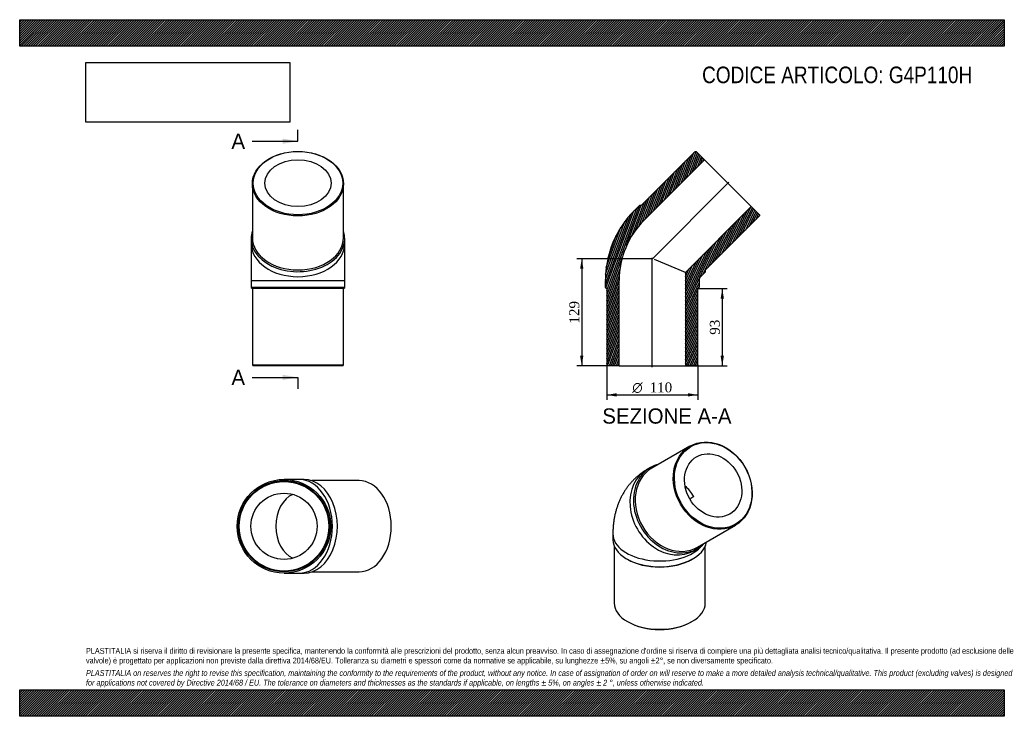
# Model space of a CAD drawing. Header units: millimetres. Extents: x 0 to 1188, y 0 to 840.
import ezdxf
from ezdxf.enums import TextEntityAlignment as Align
from ezdxf.lldxf.tags import DXFTag

# ---------------------------------------------------------------- set-up
doc = ezdxf.new("R2010")
doc.units = ezdxf.units.MM
doc.header["$LTSCALE"] = 4
for name, color, linetype in [('Default', 7, 'Continuous'), ('DV4_Default', 7, 'Continuous'), ('G4P110H', 7, 'Continuous')]:
    doc.layers.add(name, color=color, linetype=linetype)
doc.styles.add('SEACAD_Solid_Edge_ANSI', font='seans.ttf')
doc.styles.add('SEACAD_Solid_Edge_ANSI1_Symbols', font='semeca1.ttf')
doc.styles.add('SEACAD_Times_New_Roman', font='times.ttf')
tags = doc.linetypes.add('CENTER2', pattern=[28.575000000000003, 19.05, -3.175, 3.175, -3.175]).pattern_tags.tags
tags[10:11] = [DXFTag(74, 4), DXFTag(75, 0), DXFTag(340, '0'), DXFTag(46, 0.0), DXFTag(50, 0.0), DXFTag(44, 0.0), DXFTag(45, 0.0)]
tags[8:9] = [DXFTag(74, 4), DXFTag(75, 0), DXFTag(340, '0'), DXFTag(46, 0.0), DXFTag(50, 0.0), DXFTag(44, 0.0), DXFTag(45, 0.0)]
tags[6:7] = [DXFTag(74, 4), DXFTag(75, 0), DXFTag(340, '0'), DXFTag(46, 0.0), DXFTag(50, 0.0), DXFTag(44, 0.0), DXFTag(45, 0.0)]
tags[4:5] = [DXFTag(74, 4), DXFTag(75, 0), DXFTag(340, '0'), DXFTag(46, 0.0), DXFTag(50, 0.0), DXFTag(44, 0.0), DXFTag(45, 0.0)]
doc.dimstyles.new('ANSImm', dxfattribs={"dimtxt": 12, "dimasz": 12, "dimexe": 6, "dimexo": 0, "dimgap": 3, "dimtad": 1, "dimdsep": 46, "dimtxsty": 'SEACAD_Times_New_Roman', "dimblk1": '_SE_FILLED', "dimblk2": '_SE_FILLED', "dimsah": 1, "dimcen": 6, "dimazin": 0, "dimtfac": 0.85, "dimtdec": 3, "dimtofl": 0, "dimtmove": 0, "dimatfit": 3, "dimfxl": 1, "dimarcsym": 0})
picture_1 = doc.add_image_def('image1.jpg', size_in_pixel=(4302, 1260))
pattern_1 = [(45, (0, 0), (-1.414213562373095, 1.414213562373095), [])]

# ---------------------------------------------------------------- blocks, each defined once
blk = doc.blocks.new('SE')
at = {"layer": 'G4P110H', "color": 7, "linetype": 'Continuous'}
for p, q in [((808.722386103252, 325.733861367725), (762.7223927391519, 299.1757407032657)), ((761.2223925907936, 300.0417658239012), (756.9723932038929, 297.5880264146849)), ((817.722411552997, 203.9129571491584), (863.722404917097, 230.4710778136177)), ((715.7224067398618, 219.9231231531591), (715.7224073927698, 212.9829018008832)), ((717.2224080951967, 205.5163105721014), (717.222414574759, 136.6404670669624)), ((813.4724125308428, 199.7271669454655), (817.7224119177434, 202.1809063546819)), ((827.2224145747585, 136.6404774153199), (827.2224080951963, 205.5163209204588)), ((732.2708692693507, 189.9168818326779), (733.3315296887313, 189.3045092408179)), ((811.113289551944, 189.3045165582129), (812.1739498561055, 189.9168893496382)), ((733.3315367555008, 114.1868193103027), (734.0386437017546, 113.7785709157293)), ((810.4061897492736, 113.7785781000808), (811.1132966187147, 114.1868266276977))]:
    blk.add_line(p, q, dxfattribs=at)
blk.add_arc((836.371465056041, 225.8600276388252), 45.3189293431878, 120.403799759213, 127.5230108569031, dxfattribs=at)
for centre, major_axis, ratio in [((836.2223955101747, 278.1024695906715), (27.50000940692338, -47.63139177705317), 0.8164965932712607), ((836.7223954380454, 278.3911448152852), (-27.00000923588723, 46.76536647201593), 0.8164965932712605), ((836.7223954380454, 278.3911448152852), (19.95000682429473, -34.55440967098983), 0.8164965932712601)]:
    blk.add_ellipse(centre, major_axis=major_axis, ratio=ratio, dxfattribs=at)
for centre, major_axis, ratio, start_param, end_param in [((785.2224028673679, 248.6575966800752), (-28.25000966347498, 48.93042973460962), 0.8164965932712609, 2.136803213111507e-16, 3.141592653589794), ((790.2224021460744, 251.5443489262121), (27.50000940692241, -47.63139177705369), 0.8164965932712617, 3.141592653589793, 6.283185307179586), ((789.4724022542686, 251.1113360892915), (-28.2500096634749, 48.93042973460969), 0.8164965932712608, 1.709442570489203e-15, 3.37253413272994), ((789.4724022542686, 251.1113360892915), (-28.2500096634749, 48.93042973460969), 0.8164965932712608, 6.052243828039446, 6.283185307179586), ((785.2224028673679, 248.6575966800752), (19.9500068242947, -34.55440967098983), 0.8164965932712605, 1.57079613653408, 1.991794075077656), ((772.2224067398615, 219.9231284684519), (56.49999999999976, 5.31529268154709e-06), 0.5773502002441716, 3.141590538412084, 5.856150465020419), ((772.2224073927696, 212.9829071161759), (56.49999999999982, 5.315292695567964e-06), 0.5773502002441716, 3.141592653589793, 6.195912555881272), ((772.2224075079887, 211.7581621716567), (54.99999999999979, 5.174178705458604e-06), 0.5773502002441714, 3.926990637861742, 5.497787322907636), ((772.2224145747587, 136.6404722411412), (-54.99999999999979, -5.174178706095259e-06), 0.577350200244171, 0, 3.141592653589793), ((772.2224146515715, 135.8239756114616), (-53.99999999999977, -5.080102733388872e-06), 0.577350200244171, 0.7853979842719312, 2.356194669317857)]:
    blk.add_ellipse(centre, major_axis=major_axis, ratio=ratio, start_param=start_param, end_param=end_param, dxfattribs=at)
blk.add_open_spline([(756.9723932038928, 297.5880264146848), (755.7253842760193, 296.846643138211), (753.6422949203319, 295.5978501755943), (750.3451824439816, 293.3367545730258), (747.2565770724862, 290.9884193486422), (744.2715735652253, 288.4735820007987), (741.4206249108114, 285.8178304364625), (738.700871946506, 283.0208821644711), (736.1179648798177, 280.0892172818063), (733.6748684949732, 277.0272561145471), (731.3748974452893, 273.839656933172), (729.2209441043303, 270.5306357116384), (727.2157439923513, 267.1041011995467), (725.3618744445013, 263.5635921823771), (723.6618355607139, 259.9123020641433), (722.1181141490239, 256.1531155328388), (720.7332525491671, 252.2887259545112), (719.5098972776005, 248.3216888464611), (718.4508532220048, 244.2549793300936), (717.5589949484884, 240.0909206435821), (716.8375319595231, 235.8365684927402), (716.2886767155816, 231.4847419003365), (715.9180880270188, 227.0876379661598), (715.745405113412, 223.1279386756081), (715.7279524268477, 220.8964907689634), (715.7224067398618, 219.9231231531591)], degree=3, knots=[0, 0, 0, 0, 0.04275740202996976, 0.08494907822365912, 0.1270922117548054, 0.1692227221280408, 0.2113774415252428, 0.253594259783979, 0.2959123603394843, 0.3383724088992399, 0.3810166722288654, 0.4238890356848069, 0.4670348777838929, 0.5105007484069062, 0.5543337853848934, 0.5985807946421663, 0.6432869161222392, 0.6884938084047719, 0.734237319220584, 0.780544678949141, 0.827431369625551, 0.8748979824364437, 0.9229275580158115, 0.9714840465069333, 1, 1, 1, 1], dxfattribs=at)
blk = doc.blocks.new('SE1')
at = {"layer": 'G4P110H', "color": 7, "linetype": 'Continuous'}
for p, q in [((280.7215290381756, 642.2110089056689), (280.7215290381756, 577.1571850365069)), ((390.7215290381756, 577.1571850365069), (390.7215290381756, 642.2110089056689)), ((279.2215290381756, 576.0965248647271), (279.2215290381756, 570.0861172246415)), ((392.2215290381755, 570.0861172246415), (392.2215290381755, 576.0965248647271)), ((279.2215290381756, 570.0861172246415), (279.2215290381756, 525.7013409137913)), ((392.2215290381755, 525.7013409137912), (392.2215290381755, 570.0861172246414)), ((279.2215290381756, 525.7013409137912), (392.2215290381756, 525.7013409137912)), ((279.2215290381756, 525.7013409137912), (279.2215290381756, 517.2013409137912)), ((392.2215290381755, 517.2013409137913), (392.2215290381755, 525.7013409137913)), ((392.221529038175, 517.2013409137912), (279.2215290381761, 517.2013409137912)), ((279.2215290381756, 517.2013409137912), (280.7215290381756, 515.7013409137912)), ((390.7215290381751, 515.7013409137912), (280.7215290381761, 515.7013409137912)), ((280.7215290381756, 515.7013409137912), (280.7215290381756, 423.7013409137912)), ((390.7215290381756, 515.7013409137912), (392.2215290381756, 517.2013409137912)), ((390.7215290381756, 423.7013409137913), (390.7215290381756, 515.7013409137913)), ((280.721529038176, 423.7013409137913), (390.721529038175, 423.7013409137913)), ((280.7215290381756, 423.7013409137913), (281.7215290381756, 422.7013409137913)), ((389.7215290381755, 422.7013409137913), (281.7215290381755, 422.7013409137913)), ((389.7215290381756, 422.7013409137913), (390.7215290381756, 423.7013409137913))]:
    blk.add_line(p, q, dxfattribs=at)
for centre, major_axis, ratio in [((335.7215290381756, 642.2110089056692), (55.00000000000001, -2.775557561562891e-14), 0.7071067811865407), ((335.7215290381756, 642.9181156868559), (53.99999999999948, 2.775557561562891e-14), 0.7071067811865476), ((335.7215290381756, 642.9181156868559), (-39.90000000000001, 0), 0.7071067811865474)]:
    blk.add_ellipse(centre, major_axis=major_axis, ratio=ratio, dxfattribs=at)
for centre, major_axis, ratio, start_param, end_param in [((335.7215290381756, 576.0965248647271), (-56.49999999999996, 3.469446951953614e-14), 0.7071067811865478, 0, 3.372534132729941), ((335.7215290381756, 576.0965248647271), (-56.49999999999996, 3.469446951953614e-14), 0.7071067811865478, 6.052243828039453, 6.283185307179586), ((335.7215290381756, 577.1571850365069), (-55.00000000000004, -1.734723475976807e-14), 0.7071067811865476, 0, 3.141592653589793), ((335.7215290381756, 570.0861172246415), (56.50000000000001, 2.775557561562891e-14), 0.707106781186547, 3.141592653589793, 6.283185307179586)]:
    blk.add_ellipse(centre, major_axis=major_axis, ratio=ratio, start_param=start_param, end_param=end_param, dxfattribs=at)
blk = doc.blocks.new('SE2')
at = {"layer": 'G4P110H', "color": 7, "linetype": 'Continuous'}
for p, q in [((337.2931218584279, 285.6510744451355), (318.9083455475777, 285.6510744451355)), ((343.3035294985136, 285.6510744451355), (337.2931218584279, 285.6510744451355)), ((409.4180135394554, 284.1510744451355), (352.4482000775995, 284.1510744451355)), ((318.9083455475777, 172.6510744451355), (337.2931218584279, 172.6510744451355)), ((337.2931218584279, 172.6510744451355), (343.3035294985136, 172.6510744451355)), ((352.4482000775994, 174.1510744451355), (409.4180135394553, 174.1510744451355))]:
    blk.add_line(p, q, dxfattribs=at)
for centre, radius in [((318.9083455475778, 229.1510744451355), 56.50000000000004), ((318.9083455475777, 229.1510744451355), 55.00000000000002), ((318.9083455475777, 229.1510744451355), 54.00000000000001), ((318.9083455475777, 229.1510744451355), 39.9)]:
    blk.add_circle(centre, radius, dxfattribs=at)
for centre, major_axis, ratio, start_param, end_param in [((337.2931218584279, 229.1510744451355), (-2.081668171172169e-14, -56.50000000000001), 0.7071067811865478, 5.210483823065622e-16, 3.141592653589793), ((343.3035294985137, 229.1510744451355), (-3.816391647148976e-14, 56.49999999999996), 0.7071067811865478, 3.141592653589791, 6.283185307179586), ((409.4180135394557, 229.1510744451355), (4.163336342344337e-14, -55.00000000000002), 0.7071067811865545, 3.910957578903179e-16, 3.141592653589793), ((337.2931218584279, 229.1510744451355), (1.387778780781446e-14, -39.9), 0.7071067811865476, 3.414895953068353, 6.009882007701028)]:
    blk.add_ellipse(centre, major_axis=major_axis, ratio=ratio, start_param=start_param, end_param=end_param, dxfattribs=at)
blk = doc.blocks.new('SE4')
at = {"color": 7, "linetype": 'Continuous', "style": 'SEACAD_Solid_Edge_ANSI'}
blk.add_text('A', height=18.4, dxfattribs=at).set_placement((255.4889708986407, 702.6527422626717), align=Align.TOP_LEFT)
blk = doc.blocks.new('SE5')
at = {"color": 7, "linetype": 'Continuous', "style": 'SEACAD_Solid_Edge_ANSI'}
blk.add_text('A', height=18.4, dxfattribs=at).set_placement((255.4889708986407, 417.8783802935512), align=Align.TOP_LEFT)
blk = doc.blocks.new('SEANNOT_GROUP')
at = {"linetype": 'Continuous'}
blk.add_hatch(color=7, dxfattribs=at).paths.add_polyline_path([(317.3215286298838, 690.3860755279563), (335.7215290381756, 693.4527422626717), (317.3215286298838, 696.519408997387)])
at = {"color": 7, "linetype": 'Continuous'}
blk.add_lwpolyline([(280.5215290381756, 693.4527422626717), (335.7215290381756, 693.4527422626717)], dxfattribs=at)
blk = doc.blocks.new('SEANNOT_GROUP1')
at = {"linetype": 'Continuous'}
blk.add_hatch(color=7, dxfattribs=at).paths.add_polyline_path([(317.3215286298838, 405.611713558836), (335.7215290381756, 408.6783802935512), (317.3215286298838, 411.7450470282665)])
at = {"color": 7, "linetype": 'Continuous'}
blk.add_lwpolyline([(280.5215290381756, 408.6783802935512), (335.7215290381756, 408.6783802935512)], dxfattribs=at)
blk = doc.blocks.new('SE3')
at = {"layer": 'Default', "color": 7, "linetype": 'CENTER2'}
for p, q in [((335.7215290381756, 693.4527422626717), (335.7215290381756, 707.2527422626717)), ((335.7215290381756, 408.6783802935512), (335.7215290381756, 394.8783802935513))]:
    blk.add_line(p, q, dxfattribs=at)
at = {"layer": 'Default', "color": 7, "linetype": 'CENTER2', "const_width": 0.0001}
blk.add_lwpolyline([(335.7215290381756, 693.4527422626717), (335.7215290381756, 408.6783802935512)], dxfattribs=at)
at = {"layer": 'Default'}
for name in ['SE4', 'SEANNOT_GROUP', 'SE5', 'SEANNOT_GROUP1']:
    blk.add_blockref(name, (0, 0), dxfattribs=at)
blk = doc.blocks.new('SE6')
at = {"layer": 'G4P110H', "linetype": 'Continuous'}
h = blk.add_hatch(dxfattribs=at)
h.set_pattern_fill('LINE', scale=0.6299212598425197, angle=70, style=0)
h.set_pattern_definition([(70, (0, 0), (-1.879385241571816, 0.6840402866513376), [])])
edge = h.paths.add_edge_path()
edge.add_line((749.824325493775, 616.0480580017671), (747.7030051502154, 616.0480580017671))
edge.add_line((747.7030051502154, 616.0480580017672), (741.6925975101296, 610.0376503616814))
edge.add_arc((826.0289069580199, 525.7013409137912), 119.2695526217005, 135, 180)
edge.add_line((706.7593543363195, 525.7013409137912), (706.7593543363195, 517.2013409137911))
edge.add_line((706.7593543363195, 517.2013409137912), (708.2593543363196, 515.7013409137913))
edge.add_line((708.2593543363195, 515.7013409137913), (708.2593543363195, 423.7013409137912))
edge.add_line((708.2593543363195, 423.7013409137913), (709.2593543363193, 422.7013409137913))
edge.add_line((709.2593543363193, 422.7013409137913), (723.3593543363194, 422.7013409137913))
edge.add_line((723.3593543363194, 422.7013409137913), (723.3593543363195, 525.7013409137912))
edge.add_arc((826.0289069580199, 525.7013409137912), 102.6695526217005, 135, 180, ccw=False)
edge.add_line((753.4305700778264, 598.2996777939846), (826.2625685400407, 671.1316762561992))
edge.add_line((826.2625685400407, 671.1316762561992), (816.292362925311, 681.1018818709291))
edge.add_line((816.292362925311, 681.1018818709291), (814.8781493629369, 681.1018818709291))
edge.add_line((814.8781493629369, 681.1018818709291), (749.8243254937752, 616.0480580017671))
h = blk.add_hatch(dxfattribs=at)
h.set_pattern_fill('LINE', scale=0.6299212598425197, angle=65, style=0)
h.set_pattern_definition([(65, (0, 0), (-1.8126155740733, 0.8452365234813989), [])])
edge = h.paths.add_edge_path()
edge.add_line((827.6060714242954, 536.1449917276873), (827.6060714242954, 538.266312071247))
edge.add_line((827.6060714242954, 538.2663120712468), (892.6598952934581, 603.3201359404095))
edge.add_line((892.6598952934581, 603.3201359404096), (892.6598952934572, 604.7343495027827))
edge.add_line((892.6598952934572, 604.7343495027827), (882.6896896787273, 614.7045551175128))
edge.add_line((882.6896896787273, 614.7045551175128), (803.1593543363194, 535.1742197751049))
edge.add_line((803.1593543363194, 535.1742197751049), (803.1593543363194, 422.7013409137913))
edge.add_line((803.1593543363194, 422.7013409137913), (817.2593543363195, 422.7013409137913))
edge.add_line((817.2593543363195, 422.7013409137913), (818.2593543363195, 423.7013409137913))
edge.add_line((818.2593543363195, 423.7013409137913), (818.2593543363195, 515.7013409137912))
edge.add_line((818.2593543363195, 515.7013409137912), (819.7593543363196, 517.2013409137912))
edge.add_line((819.7593543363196, 517.2013409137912), (819.7593543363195, 525.7013409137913))
edge.add_arc((826.0289069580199, 525.7013409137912), 6.26955262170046, 134.9999999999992, 180, ccw=False)
edge.add_line((821.5956637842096, 530.1345840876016), (827.6060714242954, 536.1449917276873))
at = {"layer": 'DV4_Default', "color": 7, "linetype": 'CENTER2'}
for p, q in [((762.545911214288, 550.98789779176), (855.7135659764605, 644.1555525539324)), ((763.2593543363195, 420.9513409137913), (763.2593543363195, 552.7987446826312))]:
    blk.add_line(p, q, dxfattribs=at)
at = {"layer": 'G4P110H', "color": 7, "linetype": 'Continuous'}
for p, q in [((814.878149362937, 681.1018818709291), (749.8243254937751, 616.0480580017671)), ((814.878149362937, 681.1018818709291), (816.292362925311, 681.1018818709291)), ((826.2625685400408, 671.1316762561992), (816.292362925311, 681.1018818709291)), ((753.4305700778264, 598.2996777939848), (826.2625685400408, 671.1316762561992)), ((826.2625685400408, 671.1316762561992), (882.6896896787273, 614.7045551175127)), ((741.6925975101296, 610.0376503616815), (747.7030051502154, 616.0480580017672)), ((749.824325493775, 616.0480580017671), (747.7030051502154, 616.0480580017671)), ((882.6896896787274, 614.7045551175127), (803.1593543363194, 535.1742197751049)), ((892.6598952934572, 604.7343495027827), (882.6896896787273, 614.7045551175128)), ((827.6060714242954, 538.2663120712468), (892.6598952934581, 603.3201359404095)), ((892.6598952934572, 604.7343495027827), (892.659895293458, 603.3201359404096)), ((803.1593543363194, 535.1742197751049), (765.7429026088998, 550.6726215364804)), ((803.1593543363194, 535.174219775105), (803.1593543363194, 422.7013409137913)), ((827.6060714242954, 536.1449917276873), (821.5956637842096, 530.1345840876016)), ((827.6060714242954, 536.1449917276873), (827.6060714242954, 538.266312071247)), ((706.7593543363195, 517.2013409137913), (706.7593543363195, 525.7013409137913)), ((723.3593543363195, 422.7013409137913), (723.3593543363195, 525.7013409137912)), ((819.7593543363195, 525.7013409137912), (819.7593543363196, 517.2013409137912)), ((706.7593543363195, 517.2013409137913), (708.2593543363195, 515.7013409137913)), ((708.2593543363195, 515.7013409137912), (708.2593543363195, 423.7013409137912)), ((818.2593543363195, 515.7013409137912), (819.7593543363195, 517.2013409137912)), ((818.2593543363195, 423.7013409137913), (818.2593543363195, 515.7013409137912)), ((709.2593543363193, 422.7013409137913), (708.2593543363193, 423.7013409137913)), ((723.3593543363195, 422.7013409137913), (709.2593543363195, 422.7013409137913)), ((723.3593543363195, 422.7013409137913), (803.1593543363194, 422.7013409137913)), ((817.2593543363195, 422.7013409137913), (803.1593543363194, 422.7013409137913)), ((818.2593543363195, 423.7013409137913), (817.2593543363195, 422.7013409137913))]:
    blk.add_line(p, q, dxfattribs=at)
for radius, start in [(119.2695526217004, 135), (102.6695526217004, 134.9999999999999), (6.269552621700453, 134.9999999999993)]:
    blk.add_arc((826.0289069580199, 525.7013409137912), radius, start, 180, dxfattribs=at)
blk = doc.blocks.new('DMBLK11')
at = {"layer": 'Default', "linetype": 'Continuous'}
for points in [[(849.693051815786, 503.7013408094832), (847.6930517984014, 515.7013409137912), (845.6930517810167, 503.7013408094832)], [(849.693051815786, 434.7013388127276), (845.6930517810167, 434.7013388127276), (847.6930517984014, 422.7013387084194)]]:
    blk.add_hatch(color=7, dxfattribs=at).paths.add_polyline_path(points)
at = {"layer": 'Default', "color": 7, "linetype": 'Continuous'}
for p, q in [((818.2593543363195, 515.7013409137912), (853.6930518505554, 515.7013409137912)), ((847.6930517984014, 515.7013409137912), (847.6930517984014, 422.7013387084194)), ((803.1593543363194, 422.7013409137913), (853.6930518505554, 422.7013409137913))]:
    blk.add_line(p, q, dxfattribs=at)
at = {"layer": 'Default', "color": 7, "linetype": 'Continuous', "style": 'SEACAD_Times_New_Roman'}
blk.add_text('93', height=12, rotation=90, dxfattribs=at).set_placement((832.6930517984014, 460.1018137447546), align=Align.TOP_LEFT)
blk = doc.blocks.new('_SE_FILLED')
at = {"color": 0}
blk.add_line((0, 0), (-1, 0), dxfattribs=at)
blk.add_solid([(0, 0), (-1, -0.1665), (-1, 0.1665), (0, 0)], dxfattribs=at)
blk = doc.blocks.new('GDimGGroup')
at = {"layer": 'Default', "linetype": 'Continuous'}
for points in [[(720.2593544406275, 385.5987777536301), (720.2593544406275, 389.5987777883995), (708.2593543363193, 387.5987777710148)], [(806.2593536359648, 385.5987777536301), (818.2593537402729, 387.5987777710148), (806.2593536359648, 389.5987777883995)]]:
    blk.add_hatch(color=7, dxfattribs=at).paths.add_polyline_path(points)
at = {"layer": 'Default', "color": 7, "linetype": 'Continuous'}
for p, q in [((708.2593543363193, 423.7013409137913), (708.2593543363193, 381.5987777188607)), ((818.2593543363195, 423.7013409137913), (818.2593543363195, 381.5987777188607)), ((708.2593543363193, 387.5987777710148), (818.2593537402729, 387.5987777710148))]:
    blk.add_line(p, q, dxfattribs=at)
for s, style, p in [('O', 'SEACAD_Solid_Edge_ANSI1_Symbols', (739.1679596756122, 402.5987777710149)), ('110', 'SEACAD_Times_New_Roman', (760.0521702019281, 402.5987777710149))]:
    blk.add_text(s, height=12, dxfattribs=dict(at, style=style)).set_placement(p, align=Align.TOP_LEFT)
blk = doc.blocks.new('DMBLK12')
at = {"layer": 'Default', "linetype": 'Continuous'}
for points in [[(676.1359420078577, 539.7013408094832), (680.135942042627, 539.7013408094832), (678.1359420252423, 551.7013409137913)], [(676.1359420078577, 434.7013478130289), (678.1359420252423, 422.7013477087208), (680.135942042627, 434.7013478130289)]]:
    blk.add_hatch(color=7, dxfattribs=at).paths.add_polyline_path(points)
at = {"layer": 'Default', "color": 7, "linetype": 'Continuous'}
for p, q in [((763.2593543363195, 551.7013409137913), (672.1359419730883, 551.7013409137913)), ((678.1359420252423, 551.7013409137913), (678.1359420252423, 422.7013477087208)), ((723.3593543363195, 422.7013409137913), (672.1359419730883, 422.7013409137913))]:
    blk.add_line(p, q, dxfattribs=at)
at = {"layer": 'Default', "color": 7, "linetype": 'Continuous', "style": 'SEACAD_Times_New_Roman'}
blk.add_text('129', height=12, rotation=90, dxfattribs=at).set_placement((663.1359420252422, 473.55205521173), align=Align.TOP_LEFT)

msp = doc.modelspace()

# ---------------------------------------------------------------- hatches: boundary and pattern name
at = {"layer": 'Default', "linetype": 'Continuous'}
h = msp.add_hatch(dxfattribs=at)
h.set_pattern_fill('LINE', scale=0.6299212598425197, angle=45, style=0)
h.set_pattern_definition(pattern_1)
h.paths.add_polyline_path([(1188, 808.0000131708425), (1188, 840.0000131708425), (1.020126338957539e-05, 840.0000131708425), (1.020126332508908e-05, 808.0000131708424)])
for points in [[(1188, 808.0000131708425), (1188, 840.0000131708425), (1.020126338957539e-05, 840.0000131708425), (1.020126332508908e-05, 808.0000131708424)], [(1187.999983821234, -1.146095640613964e-05), (1187.999983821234, 31.99999999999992), (-1.61787658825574e-05, 31.99999999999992), (-1.61787658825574e-05, -1.146095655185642e-05)]]:
    msp.add_hatch(color=7, dxfattribs=at).paths.add_polyline_path(points)
h = msp.add_hatch(dxfattribs=at)
h.set_pattern_fill('LINE', scale=0.6299212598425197, angle=45, style=0)
h.set_pattern_definition(pattern_1)
h.paths.add_polyline_path([(1187.999983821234, -1.146095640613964e-05), (1187.999983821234, 31.99999999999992), (-1.61787658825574e-05, 31.99999999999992), (-1.61787658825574e-05, -1.146095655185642e-05)])

# ---------------------------------------------------------------- linework, layer by layer
at = {"layer": 'Default', "color": 7, "linetype": 'Continuous'}
for p, q in [((1.020126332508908e-05, 840.0000131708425), (1188, 840.0000131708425)), ((1.020126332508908e-05, 808.0000131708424), (1.020126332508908e-05, 840.0000131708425)), ((1188, 840.0000131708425), (1188, 808.0000131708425)), ((1188, 808.0000131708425), (1.020126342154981e-05, 808.0000131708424)), ((-1.61787658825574e-05, 31.99999999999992), (1187.999983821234, 31.99999999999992)), ((-1.61787658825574e-05, -1.146095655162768e-05), (-1.61787658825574e-05, 31.99999999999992)), ((1187.999983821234, 31.99999999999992), (1187.999983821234, -1.146095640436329e-05)), ((1187.999983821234, -1.146095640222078e-05), (-1.617876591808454e-05, -1.146095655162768e-05))]:
    msp.add_line(p, q, dxfattribs=at)

# ---------------------------------------------------------------- block references
at = {"layer": 'Default'}
for name in ['SE3', 'SE1', 'SE6', 'GDimGGroup', 'SE', 'SE2']:
    msp.add_blockref(name, (0, 0), dxfattribs=at)

# ---------------------------------------------------------------- texts
at = {"layer": 'Default', "color": 7, "linetype": 'Continuous', "style": 'SEACAD_Solid_Edge_ANSI'}
msp.add_text('SEZIONE A-A', height=18.4, dxfattribs=at).set_placement((702.9873690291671, 371.2993359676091), align=Align.TOP_LEFT)
at = {"layer": 'Default', "attachment_point": 1}
for s, insert, char_height, width in [('{\\fArial Narrow|b0||i0||c0|p34;\\C7;\\H20.;\\W1.;CODICE ARTICOLO: G4P110H}', (823.3822691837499, 783.4718041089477), 20, 344.0014883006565), ("{\\fArial Narrow|b0||i0||c0|p34;\\C7;\\H7.;\\W1.;PLASTITALIA si riserva il diritto di revisionare la presente specifica, mantenendo la conformità alle prescrizioni del prodotto, senza alcun preavviso. In caso di assegnazione d'ordine si riserva di compiere una più dettagliata analisi tecnico/qualitativa. Il presente prodotto (ad esclusione delle \\P}{\\fArial Narrow|b0||i0||c0|p34;\\C7;\\H7.;\\W1.;valvole) è progettato per applicazioni non previste dalla direttiva 2014/68/EU. Tolleranza su diametri e spessori come da normative se applicabile, su lunghezze ±5%, su angoli ±2°, se non diversamente specificato.\\P}{\\fArial Narrow|b0||i0||c0|p34;\\C7;\\H2.;\\W1.;   \\P}{\\fArial Narrow|b0||i1||c0|p34;\\C7;\\H7.;\\W1.;PLASTITALIA on reserves the right to revise this specification, maintaining the conformity to the requirements of the product, without any notice. In case of assignation of order on will reserve to make a more detailed analysis technical/qualitative. This product (excluding valves) is designed \\P}{\\fArial Narrow|b0||i1||c0|p34;\\C7;\\H7.;\\W1.;for applications not covered by Directive 2014/68 / EU. The tolerance on diameters and thicknesses as the standards if applicable, on lengths ± 5%, on angles ± 2 °, unless otherwise indicated.\\P}", (79.9999838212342, 82.40946089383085), 7, 1028)]:
    msp.add_mtext(s, dxfattribs=dict(at, insert=insert, char_height=char_height, width=width))

# ---------------------------------------------------------------- dimensions: what is measured, and where the dimension line sits
at = {"layer": 'Default', "color": 7, "linetype": 'Continuous'}
for base, p1, p2, picture, middle in [((678.1359420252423, 422.7013409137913), (763.2593543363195, 551.7013409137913), (723.3593543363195, 422.7013409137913), 'DMBLK12', (678.1359420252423, 487.201344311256)), ((847.6930517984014, 422.7013409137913), (818.2593543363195, 515.7013409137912), (803.1593543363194, 422.7013409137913), 'DMBLK11', (847.6930517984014, 469.2013398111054))]:
    dim = msp.add_linear_dim(base=base, p1=p1, p2=p2, angle=90, text='\\A1;<>', dimstyle='ANSImm', dxfattribs=at)
    dim.commit()
    dim.dimension.update_dxf_attribs({"geometry": picture, "text_midpoint": middle, "dimtype": 160})

# ---------------------------------------------------------------- pictures from other files: only their frames are drawn
image = msp.add_image(picture_1, insert=(80.00001020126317, 716.4127117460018), size_in_units=(245.82857142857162, 72.00000000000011))
image.dxf.flags = 7

doc.saveas('drawing.dxf')
